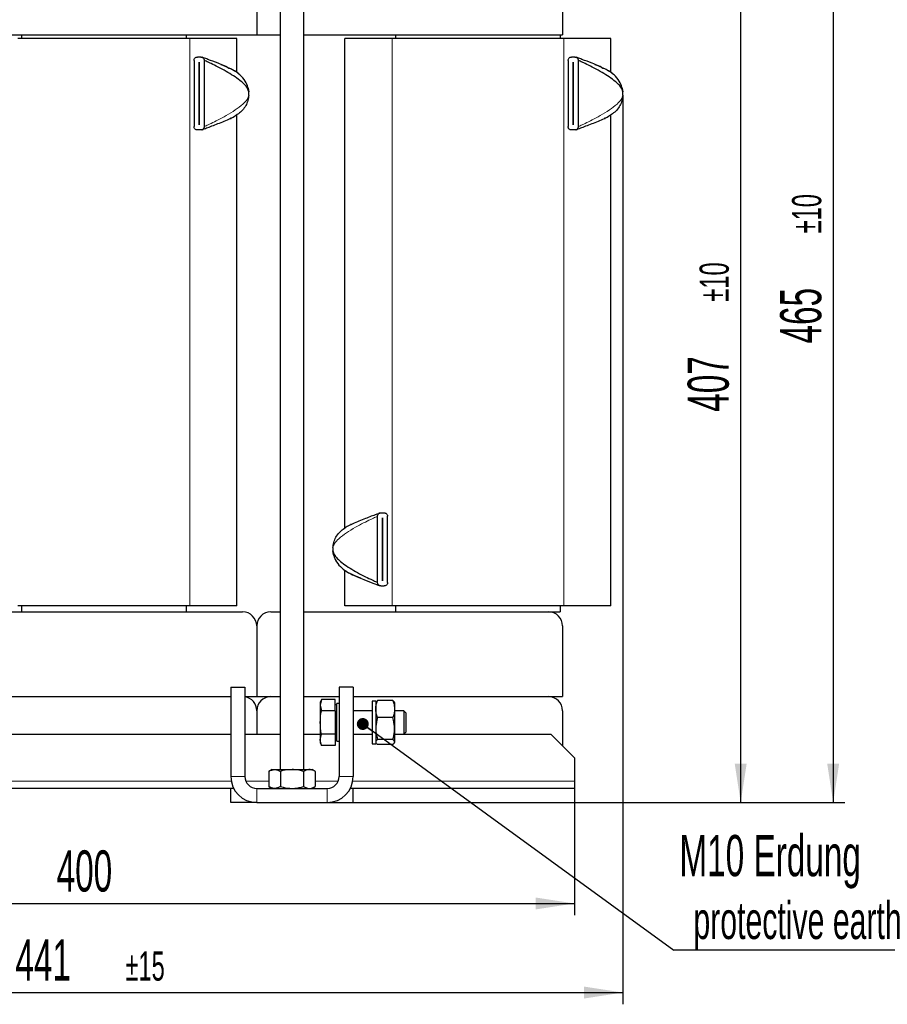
# Model space of a CAD drawing. Header units: millimetres. Extents: x 5 to 418, y 2 to 292.
# Tile 4 of 20: x 81 to 155, y 160 to 244. Entities that reach past the tile are written whole.
import ezdxf

# ---------------------------------------------------------------- set-up
doc = ezdxf.new("R2010")
doc.units = ezdxf.units.MM
doc.layers.add('SLD-0', color=7, linetype='Continuous')
doc.styles.add('SLDTEXTSTYLE0', font='TXT', dxfattribs={"width": 0.605})
doc.dimstyles.new('SLDDIMSTYLE0', dxfattribs={"dimtxt": 3.5, "dimasz": 3.302, "dimexe": 0, "dimexo": 0.0625, "dimgap": 0.875, "dimtad": 1, "dimdec": 0, "dimlfac": 5, "dimrnd": 1e-09, "dimzin": 12, "dimdsep": 46, "dimtxsty": 'SLDTEXTSTYLE0', "dimsah": 1, "dimcen": 0.09, "dimadec": 0, "dimazin": 3, "dimtol": 1, "dimtp": 10, "dimtm": 10, "dimtfac": 1, "dimtdec": 0, "dimtofl": 0, "dimtmove": 0, "dimatfit": 3, "dimfxl": 1, "dimfrac": 2, "dimtolj": 1, "dimarcsym": 0})
doc.dimstyles.new('SLDDIMSTYLE1', dxfattribs={"dimtxt": 3.5, "dimasz": 3.302, "dimexe": 0, "dimexo": 0.0625, "dimgap": 0.875, "dimtad": 1, "dimlfac": 5, "dimrnd": 1e-09, "dimzin": 12, "dimdsep": 46, "dimtxsty": 'SLDTEXTSTYLE0', "dimsah": 1, "dimcen": 0.09, "dimadec": 0, "dimazin": 3, "dimtfac": 1, "dimtofl": 0, "dimtmove": 0, "dimatfit": 3, "dimfxl": 1, "dimfrac": 2, "dimtolj": 1, "dimtzin": 12, "dimarcsym": 0})
doc.dimstyles.new('SLDDIMSTYLE2', dxfattribs={"dimtxt": 3.5, "dimasz": 3.302, "dimexe": 0, "dimexo": 0.0625, "dimgap": 0.875, "dimtad": 1, "dimdec": 0, "dimlfac": 5, "dimrnd": 1e-09, "dimzin": 12, "dimdsep": 46, "dimtxsty": 'SLDTEXTSTYLE0', "dimsah": 1, "dimcen": 0.09, "dimadec": 0, "dimazin": 3, "dimtol": 1, "dimtp": 15, "dimtm": 15, "dimtfac": 1, "dimtdec": 0, "dimtofl": 0, "dimtmove": 0, "dimatfit": 3, "dimfxl": 1, "dimfrac": 2, "dimtolj": 1, "dimarcsym": 0})
doc.dimstyles.new('SLDDIMSTYLE3', dxfattribs={"dimtxt": 0.18, "dimasz": 1.016, "dimexe": 0, "dimexo": 0.0625, "dimgap": 0, "dimtad": 0, "dimtih": 1, "dimtoh": 1, "dimdec": 0, "dimrnd": 1e-09, "dimzin": 0, "dimdsep": 46, "dimtxsty": 'Standard', "dimblk1": 'DOT', "dimblk2": 'DOT', "dimsah": 1, "dimcen": 0.09, "dimadec": 0, "dimazin": 0, "dimtfac": 1.016, "dimtdec": 0, "dimtofl": 0, "dimtmove": 0, "dimatfit": 3, "dimldrblk": 'DOT', "dimfxl": 1, "dimfrac": 2, "dimtolj": 1, "dimtzin": 0, "dimarcsym": 0})

# ---------------------------------------------------------------- blocks, each defined once
blk = doc.blocks.new('_D')
at = {"layer": 'SLD-0'}
for p, q in [((103.905, 270.476), (150.913, 270.476)), ((149.913, 270.476), (149.913, 177.436)), ((106.91, 177.436), (150.913, 177.436))]:
    blk.add_line(p, q, dxfattribs=at)
for points in [[(149.913, 270.476), (149.405, 267.174), (150.421, 267.174)], [(149.913, 177.436), (150.421, 180.738), (149.405, 180.738)]]:
    blk.add_solid(points, dxfattribs=at)
at = {"layer": 'SLD-0', "attachment_point": 1, "rotation": 90, "style": 'SLDTEXTSTYLE0'}
for s, insert, char_height in [('±10', (146.416, 225.799), 2.485), ('465', (145.401, 216.441), 3.5)]:
    blk.add_mtext(s, dxfattribs=dict(at, insert=insert, char_height=char_height))
blk = doc.blocks.new('_D_1')
at = {"layer": 'SLD-0'}
for p, q in [((109.11, 258.876), (143.051, 258.876)), ((142.051, 177.436), (142.051, 258.876)), ((109.11, 177.436), (143.051, 177.436))]:
    blk.add_line(p, q, dxfattribs=at)
for points in [[(142.051, 258.876), (141.543, 255.574), (142.559, 255.574)], [(142.051, 177.436), (142.559, 180.738), (141.543, 180.738)]]:
    blk.add_solid(points, dxfattribs=at)
at = {"layer": 'SLD-0', "attachment_point": 1, "rotation": 90, "style": 'SLDTEXTSTYLE0'}
for s, insert, char_height in [('±10', (138.554, 219.999), 2.485), ('407', (137.539, 210.641), 3.5)]:
    blk.add_mtext(s, dxfattribs=dict(at, insert=insert, char_height=char_height))
blk = doc.blocks.new('_D_2')
at = {"layer": 'SLD-0'}
for p, q in [((47.91, 178.636), (47.91, 167.856)), ((127.91, 178.636), (127.91, 167.856)), ((47.91, 168.856), (127.91, 168.856))]:
    blk.add_line(p, q, dxfattribs=at)
for points in [[(47.91, 168.856), (51.212, 168.348), (51.212, 169.364)], [(127.91, 168.856), (124.608, 169.364), (124.608, 168.348)]]:
    blk.add_solid(points, dxfattribs=at)
at = {"layer": 'SLD-0', "insert": (83.9, 173.367), "char_height": 3.5, "attachment_point": 1, "style": 'SLDTEXTSTYLE0'}
blk.add_mtext('400', dxfattribs=at)
blk = doc.blocks.new('_D_3')
at = {"layer": 'SLD-0', "color": 7}
for p, q in [((132.036, 237.551), (132.036, 160.287)), ((43.784, 199.081), (43.784, 160.287)), ((43.784, 161.287), (132.036, 161.287))]:
    blk.add_line(p, q, dxfattribs=at)
for points in [[(43.784, 161.287), (47.086, 160.779), (47.086, 161.795)], [(132.036, 161.287), (128.734, 161.795), (128.734, 160.779)]]:
    blk.add_solid(points, dxfattribs=at)
at = {"layer": 'SLD-0', "color": 7, "attachment_point": 1, "style": 'SLDTEXTSTYLE0'}
for s, insert, char_height in [('441', (80.396, 165.799), 3.5), ('±15', (89.754, 164.784), 2.485)]:
    blk.add_mtext(s, dxfattribs=dict(at, insert=insert, char_height=char_height))
blk = doc.blocks.new('SW_NOTE_0')
at = {"layer": 'SLD-0', "color": 0}
blk.add_line((30.237, 0), (0, 0), dxfattribs=at)
at = {"layer": 'SLD-0', "color": 0, "attachment_point": 1, "style": 'SLDTEXTSTYLE0'}
for s, insert, char_height in [('M10 Erdung', (0.476, 9.784), 3.5), ('protective earth', (1.667, 4.119), 3.175)]:
    blk.add_mtext(s, dxfattribs=dict(at, insert=insert, char_height=char_height))
blk = doc.blocks.new('_Dot')
at = {"color": 0, "linetype": 'ByBlock', "lineweight": -2}
blk.add_line((-0.5, 0), (-1, 0), dxfattribs=at)
at = {"color": 0, "linetype": 'ByBlock', "const_width": 0.5}
blk.add_lwpolyline([(-0.25, 0, 1), (0.25, 0, 1)], format="xyb", close=True, dxfattribs=at)

msp = doc.modelspace()

# ---------------------------------------------------------------- linework, layer by layer
at = {"color": 7, "linetype": 'Continuous', "lineweight": 25}
for p, q in [((102.9101, 252.4756), (102.9101, 180.2356)), ((104.9101, 180.2356), (104.9101, 252.4756)), ((100.9101, 248.6756), (100.9101, 242.6756)), ((126.9101, 248.6756), (126.9101, 242.6756)), ((74.9101, 242.6756), (100.9101, 242.6756)), ((80.9101, 242.6756), (80.9101, 242.3556)), ((94.9101, 242.6756), (94.9101, 242.3556)), ((100.9101, 242.6756), (102.9101, 242.6756)), ((104.9101, 242.6756), (126.9101, 242.6756)), ((112.7101, 242.6756), (112.7101, 242.3556)), ((126.7101, 242.6756), (126.7101, 242.3556)), ((95.2101, 242.3556), (80.6101, 242.3556)), ((99.2101, 242.3556), (95.2101, 242.3556)), ((99.2101, 239.5007), (99.2101, 242.3556)), ((108.4101, 200.7911), (108.4101, 242.3556)), ((112.4101, 242.3556), (108.4101, 242.3556)), ((127.0101, 242.3556), (112.4101, 242.3556)), ((131.0101, 242.3556), (127.0101, 242.3556)), ((131.0101, 239.5007), (131.0101, 242.3556)), ((95.5801, 240.4978), (95.5801, 234.8711)), ((96.1535, 240.7845), (95.8668, 240.7845)), ((96.0091, 240.3545), (96.0111, 240.3545)), ((96.0091, 235.0145), (96.0091, 240.3545)), ((96.0111, 240.3545), (96.0111, 235.0145)), ((96.4401, 240.4978), (96.4401, 234.8711)), ((127.3801, 240.4978), (127.3801, 234.8711)), ((127.9535, 240.7845), (127.6668, 240.7845)), ((127.8091, 240.3545), (127.8111, 240.3545)), ((127.8091, 235.0145), (127.8091, 240.3545)), ((127.8111, 240.3545), (127.8111, 235.0145)), ((128.2401, 240.4978), (128.2401, 234.8711)), ((99.2082, 239.5016), (99.2566, 239.4796)), ((99.2566, 239.4796), (99.3621, 239.4077)), ((131.0082, 239.5016), (131.0566, 239.4796)), ((131.0566, 239.4796), (131.1621, 239.4077)), ((100.1844, 238.1137), (100.2359, 237.8182)), ((131.9844, 238.1137), (132.0359, 237.8182)), ((99.3621, 235.9613), (99.2566, 235.8893)), ((131.1621, 235.9613), (131.0566, 235.8893)), ((99.2566, 235.8893), (99.1651, 235.8478)), ((99.2101, 194.1556), (99.2101, 235.8411)), ((131.0566, 235.8893), (130.9651, 235.8478)), ((131.0101, 194.1556), (131.0101, 235.8411)), ((96.1535, 234.5845), (95.8668, 234.5845)), ((96.0111, 235.0145), (96.0091, 235.0145)), ((127.9535, 234.5845), (127.6668, 234.5845)), ((127.8111, 235.0145), (127.8091, 235.0145)), ((111.1801, 196.1344), (111.1801, 201.761)), ((111.4668, 202.0477), (111.7535, 202.0477)), ((112.0401, 196.1344), (112.0401, 201.761)), ((111.6091, 201.6177), (111.6111, 201.6177)), ((111.6091, 196.2777), (111.6091, 201.6177)), ((111.6111, 201.6177), (111.6111, 196.2777)), ((108.2581, 200.6709), (108.3636, 200.7428)), ((108.3636, 200.7428), (108.4551, 200.7844)), ((107.4359, 198.5185), (107.3843, 198.8139)), ((108.3636, 197.1526), (108.2581, 197.2245)), ((108.5142, 197.0842), (108.3636, 197.1526)), ((108.4101, 194.1556), (108.4101, 197.1315)), ((111.4668, 195.8477), (111.7535, 195.8477)), ((111.6111, 196.2777), (111.6091, 196.2777)), ((95.2101, 194.1556), (80.6101, 194.1556)), ((80.9101, 194.1556), (80.9101, 193.6356)), ((94.9101, 194.1556), (94.9101, 193.6356)), ((99.2101, 194.1556), (95.2101, 194.1556)), ((112.4101, 194.1556), (108.4101, 194.1556)), ((127.0101, 194.1556), (112.4101, 194.1556)), ((112.7101, 194.1556), (112.7101, 193.6356)), ((126.7101, 194.1556), (126.7101, 193.6356)), ((131.0101, 194.1556), (127.0101, 194.1556)), ((76.1101, 193.6356), (99.7101, 193.6356)), ((102.1101, 193.6356), (102.9101, 193.6356)), ((104.9101, 193.6356), (125.7101, 193.6356)), ((125.7101, 193.6356), (126.7101, 193.6356)), ((100.9101, 192.4356), (100.9101, 186.4356)), ((126.9101, 192.4356), (126.9101, 186.4356)), ((98.7101, 187.2356), (99.9101, 187.2356)), ((98.7101, 187.2356), (98.7101, 179.6356)), ((99.9101, 187.2356), (99.9101, 179.6356)), ((109.1101, 187.2356), (107.9101, 187.2356)), ((107.9101, 187.2356), (107.9101, 179.6356)), ((109.1101, 187.2356), (109.1101, 179.6356)), ((77.1101, 186.4356), (98.7101, 186.4356)), ((99.9101, 186.4356), (102.9101, 186.4356)), ((102.1101, 186.4356), (102.9101, 186.4356)), ((104.9101, 186.4356), (107.9101, 186.4356)), ((106.4059, 186.1986), (106.3101, 185.9356)), ((106.4059, 186.1986), (106.3101, 185.7079)), ((106.3101, 185.9356), (106.3101, 185.7079)), ((107.5901, 186.1986), (106.4059, 186.1986)), ((107.5901, 185.2171), (107.5901, 186.1986)), ((107.7101, 185.6986), (107.5901, 185.7679)), ((107.9101, 185.8356), (107.7101, 185.8356)), ((107.7101, 182.6356), (107.7101, 185.8356)), ((109.1101, 186.4356), (126.9101, 186.4356)), ((109.1101, 186.4356), (125.7101, 186.4356)), ((111.0301, 186.0356), (110.7101, 186.0356)), ((110.7101, 186.0356), (110.7101, 184.0649)), ((111.0301, 186.0356), (111.0301, 184.0649)), ((111.0542, 185.9774), (111.0301, 185.9356)), ((112.4783, 186.1032), (111.182, 186.1032)), ((112.6301, 185.9356), (112.6059, 185.9775)), ((112.6301, 185.9356), (112.6301, 185.3745)), ((100.9101, 185.2356), (100.9101, 183.2356)), ((106.3101, 185.7079), (106.3101, 184.2356)), ((106.3101, 185.7079), (106.4059, 185.2171)), ((107.5901, 185.2171), (106.4059, 185.2171)), ((107.5901, 185.2171), (107.5901, 183.2541)), ((110.7101, 185.2356), (109.1101, 185.2356)), ((112.6301, 185.3745), (112.6301, 183.712)), ((113.4061, 185.2356), (112.6301, 185.2356)), ((113.5901, 185.0516), (113.4061, 185.2356)), ((113.4061, 185.2356), (113.4061, 183.2356)), ((113.5901, 185.0516), (113.5901, 183.4196)), ((126.9101, 185.2356), (126.9101, 182.2356)), ((106.3101, 184.2356), (106.3101, 182.7634)), ((112.4783, 184.6458), (111.182, 184.6458)), ((106.3101, 182.7634), (106.4059, 183.2541)), ((107.5901, 183.2541), (106.4059, 183.2541)), ((107.5901, 183.2541), (107.5901, 182.2726)), ((110.7101, 184.0649), (110.7101, 182.4356)), ((111.0301, 184.0649), (111.0301, 182.4356)), ((112.6301, 183.712), (112.6301, 182.5732)), ((113.4061, 183.2356), (113.5901, 183.4196)), ((77.1101, 183.2356), (98.7101, 183.2356)), ((99.9101, 183.2356), (102.9101, 183.2356)), ((104.9101, 183.2356), (106.3101, 183.2356)), ((106.4059, 182.2726), (106.3101, 182.7634)), ((106.3101, 182.7634), (106.3101, 182.5356)), ((106.3101, 182.5356), (106.4059, 182.2726)), ((107.5901, 182.7033), (107.7101, 182.7726)), ((107.7101, 182.6356), (107.9101, 182.6356)), ((109.1101, 183.2356), (110.7101, 183.2356)), ((109.1101, 183.2356), (110.7101, 183.2356)), ((110.7101, 182.4356), (111.0301, 182.4356)), ((111.0301, 182.5356), (111.0542, 182.4939)), ((112.4783, 182.7782), (111.182, 182.7782)), ((112.6059, 182.4937), (112.6301, 182.5356)), ((112.6301, 183.2356), (113.4061, 183.2356)), ((112.6301, 183.2356), (125.9101, 183.2356)), ((112.6301, 182.5732), (112.6301, 182.5356)), ((127.9101, 181.2356), (125.9101, 183.2356)), ((107.5901, 182.2726), (106.4059, 182.2726)), ((112.4783, 182.3681), (111.182, 182.3681)), ((127.9101, 181.2356), (127.9101, 179.2356)), ((102.2101, 180.2356), (101.9471, 180.0838)), ((101.9471, 180.0838), (101.9471, 178.7875)), ((102.2101, 180.2356), (102.4379, 180.2356)), ((102.4379, 180.2356), (103.9101, 180.2356)), ((102.9286, 180.0838), (102.9286, 178.7875)), ((103.9101, 180.2356), (105.3824, 180.2356)), ((104.8916, 180.0838), (104.8916, 178.7875)), ((105.3824, 180.2356), (105.6101, 180.2356)), ((105.8731, 180.0838), (105.6101, 180.2356)), ((105.8731, 180.0838), (105.8731, 178.7875)), ((127.9101, 179.2356), (127.9101, 178.6356)), ((98.9505, 178.6356), (76.8697, 178.6356)), ((98.7101, 177.4356), (98.7101, 178.6356)), ((100.9101, 178.6356), (106.9101, 178.6356)), ((101.9471, 178.7875), (102.2101, 178.6356)), ((105.6101, 178.6356), (105.8731, 178.7875)), ((127.9101, 178.6356), (108.8697, 178.6356)), ((109.1101, 177.4356), (109.1101, 178.6356)), ((100.9101, 177.4356), (98.7101, 177.4356)), ((100.9101, 177.4356), (106.9101, 177.4356)), ((106.9101, 177.4356), (109.1101, 177.4356))]:
    msp.add_line(p, q, dxfattribs=at)
at = {"color": 7, "linetype": 'Continuous', "lineweight": 18}
for p, q in [((95.2101, 194.1556), (95.2101, 242.3556)), ((112.4101, 194.1556), (112.4101, 242.3556)), ((127.0101, 194.1556), (127.0101, 242.3556)), ((99.0748, 239.583), (99.3621, 239.4077)), ((130.8748, 239.583), (131.1621, 239.4077)), ((99.1983, 235.8613), (99.3621, 235.9613)), ((130.9983, 235.8613), (131.1621, 235.9613)), ((98.7101, 235.6412), (98.7101, 235.5132)), ((130.5101, 235.6412), (130.5101, 235.5132)), ((108.9101, 200.991), (108.9101, 201.119)), ((108.422, 200.7708), (108.2581, 200.6709)), ((108.5455, 197.0492), (108.2581, 197.2245)), ((77.0735, 179.2356), (98.7468, 179.2356)), ((99.9101, 179.6356), (98.7101, 179.6356)), ((99.9936, 179.2356), (101.9471, 179.2356)), ((105.8731, 179.2356), (107.8266, 179.2356)), ((107.9101, 179.6356), (109.1101, 179.6356)), ((109.0735, 179.2356), (127.9101, 179.2356)), ((100.9101, 178.6356), (100.9101, 177.4356)), ((106.9101, 178.6356), (106.9101, 177.4356))]:
    msp.add_line(p, q, dxfattribs=at)
at = {"color": 7, "linetype": 'Continuous', "lineweight": 25}
for centre, radius, start, end in [((98.1101, 237.6845), 2.13, 356.4, 3.6), ((129.9101, 237.6845), 2.13, 356.4, 3.6), ((109.5101, 198.9477), 2.13, 176.4, 183.6), ((99.7101, 192.4356), 1.2, 0, 90), ((102.1101, 192.4356), 1.2, 90, 180), ((125.7101, 192.4356), 1.2, 0, 90), ((99.7101, 185.2356), 1.2, 0, 80.405932), ((102.1101, 185.2356), 1.2, 90, 180), ((125.7101, 185.2356), 1.2, 0, 90), ((100.9101, 179.6356), 2.2, 180, 270), ((100.9101, 179.6356), 1, 180, 270), ((106.9101, 179.6356), 2.2, 270, 0), ((106.9101, 179.6356), 1, 270, 0)]:
    msp.add_arc(centre, radius, start, end, dxfattribs=at)
for points, knots in [([(95.5801, 240.4978), (95.585, 240.5378), (95.5945, 240.6166), (95.6618, 240.7072), (95.7475, 240.7638), (95.8179, 240.7831), (95.8582, 240.7842), (95.8668, 240.7845)], [0, 0, 0, 0, 0.28972657, 0.57016437, 0.75890001, 0.94889426, 1, 1, 1, 1]), ([(96.1535, 240.7845), (96.1809, 240.7821), (96.2355, 240.7775), (96.3092, 240.7425), (96.373, 240.6888), (96.4228, 240.6111), (96.4394, 240.5426), (96.44, 240.5027), (96.4401, 240.4978)], [0, 0, 0, 0, 0.16254147, 0.32450404, 0.49984471, 0.71179528, 0.96472267, 1, 1, 1, 1]), ([(96.3384, 240.7367), (96.319, 240.7435), (96.2854, 240.7554), (96.2558, 240.7658), (96.2431, 240.7702), (96.2423, 240.7705), (96.242, 240.7706)], [0, 0, 0, 0, 0.4477361, 0.7756146, 0.9057311, 1, 1, 1, 1]), ([(100.1993, 238.0988), (100.1462, 238.2655), (100.0245, 238.6478), (99.6294, 239.1541), (99.1518, 239.5366), (98.4638, 239.9058), (97.7054, 240.2212), (96.9221, 240.5261), (96.4834, 240.6855), (96.3578, 240.7298), (96.3384, 240.7367)], [0, 0, 0, 0, 0.10112495, 0.23189269, 0.35101804, 0.44363834, 0.69857616, 0.89766263, 0.98417584, 1, 1, 1, 1]), ([(100.2359, 237.8182), (100.2079, 237.9249), (100.1464, 238.1589), (99.8543, 238.4839), (99.4492, 238.8371), (98.9226, 239.2009), (98.2978, 239.5762), (97.658, 239.9199), (97.1432, 240.1746), (96.8007, 240.3356), (96.6182, 240.419), (96.5032, 240.4703), (96.4536, 240.492), (96.4416, 240.4972), (96.4406, 240.4976), (96.4401, 240.4978)], [0, 0, 0, 0, 0.07802303, 0.17112385, 0.27880075, 0.41866542, 0.56372933, 0.72172445, 0.85718861, 0.91147459, 0.95420524, 0.98370015, 0.99421018, 0.99731058, 1, 1, 1, 1]), ([(97.8471, 240.1509), (97.9044, 240.1281), (98.1394, 240.0344), (98.5284, 239.8592), (98.8876, 239.6988), (99.0532, 239.5963), (99.0748, 239.583)], [0, 0, 0, 0, 0.1361734, 0.5593368, 0.9425806, 1, 1, 1, 1]), ([(127.3801, 240.4978), (127.385, 240.5378), (127.3945, 240.6166), (127.4618, 240.7072), (127.5475, 240.7638), (127.6179, 240.7831), (127.6582, 240.7842), (127.6668, 240.7845)], [0, 0, 0, 0, 0.28972657, 0.57016437, 0.75890001, 0.94889426, 1, 1, 1, 1]), ([(127.9535, 240.7845), (127.9809, 240.7821), (128.0355, 240.7775), (128.1092, 240.7425), (128.173, 240.6888), (128.2228, 240.6111), (128.2394, 240.5426), (128.24, 240.5027), (128.2401, 240.4978)], [0, 0, 0, 0, 0.16254147, 0.32450404, 0.49984471, 0.71179528, 0.96472267, 1, 1, 1, 1]), ([(128.1384, 240.7367), (128.119, 240.7435), (128.0854, 240.7554), (128.0558, 240.7658), (128.0431, 240.7702), (128.0423, 240.7705), (128.042, 240.7706)], [0, 0, 0, 0, 0.44773606, 0.77561462, 0.90573114, 1, 1, 1, 1]), ([(131.9993, 238.0988), (131.9462, 238.2655), (131.8245, 238.6478), (131.4294, 239.1541), (130.9518, 239.5366), (130.2638, 239.9058), (129.5054, 240.2212), (128.7221, 240.5261), (128.2834, 240.6855), (128.1578, 240.7298), (128.1384, 240.7367)], [0, 0, 0, 0, 0.1011249, 0.2318927, 0.351018, 0.4436383, 0.6985762, 0.8976626, 0.9841758, 1, 1, 1, 1]), ([(132.0359, 237.8182), (132.0079, 237.9249), (131.9464, 238.1589), (131.6543, 238.4839), (131.2492, 238.8371), (130.7226, 239.2009), (130.0978, 239.5762), (129.458, 239.9199), (128.9432, 240.1746), (128.6007, 240.3356), (128.4182, 240.419), (128.3032, 240.4703), (128.2536, 240.492), (128.2416, 240.4972), (128.2406, 240.4976), (128.2401, 240.4978)], [0, 0, 0, 0, 0.078023, 0.1711239, 0.2788008, 0.4186654, 0.5637293, 0.7217244, 0.8571886, 0.9114746, 0.9542052, 0.9837001, 0.9942102, 0.9973106, 1, 1, 1, 1]), ([(129.6471, 240.1509), (129.7044, 240.1281), (129.9394, 240.0344), (130.3284, 239.8592), (130.6876, 239.6988), (130.8532, 239.5963), (130.8748, 239.583)], [0, 0, 0, 0, 0.1361734, 0.5593368, 0.9425806, 1, 1, 1, 1]), ([(99.113, 239.5639), (99.1122, 239.5647), (99.1103, 239.5665), (99.089, 239.5789), (99.0761, 239.5863)], [0, 0, 0, 0, 0.3985266, 1, 1, 1, 1]), ([(130.913, 239.5639), (130.9122, 239.5647), (130.9103, 239.5665), (130.889, 239.5789), (130.8761, 239.5863)], [0, 0, 0, 0, 0.3985266, 1, 1, 1, 1]), ([(96.3112, 234.6391), (96.3899, 234.6667), (96.6007, 234.7407), (96.997, 234.8852), (97.4885, 235.0718), (98.0173, 235.283), (98.5295, 235.5081), (98.9307, 235.6931), (99.1361, 235.8222), (99.1983, 235.8613)], [0, 0, 0, 0, 0.0866679, 0.2320745, 0.4033201, 0.586122, 0.7661429, 0.9291813, 1, 1, 1, 1]), ([(128.1112, 234.6391), (128.1899, 234.6667), (128.4007, 234.7407), (128.797, 234.8852), (129.2885, 235.0718), (129.8173, 235.283), (130.3295, 235.5081), (130.7307, 235.6931), (130.9361, 235.8222), (130.9983, 235.8613)], [0, 0, 0, 0, 0.0866679, 0.2320745, 0.4033201, 0.586122, 0.7661429, 0.9291813, 1, 1, 1, 1]), ([(95.8668, 234.5845), (95.8394, 234.5868), (95.7847, 234.5914), (95.7111, 234.6265), (95.6473, 234.6801), (95.5975, 234.7579), (95.5809, 234.8263), (95.5802, 234.8663), (95.5801, 234.8711)], [0, 0, 0, 0, 0.1625415, 0.324504, 0.4998447, 0.7117953, 0.9647227, 1, 1, 1, 1]), ([(96.4401, 234.8711), (96.4353, 234.8311), (96.4258, 234.7523), (96.3584, 234.6617), (96.2727, 234.6052), (96.2024, 234.5858), (96.162, 234.5847), (96.1535, 234.5845)], [0, 0, 0, 0, 0.2897266, 0.5701644, 0.7589, 0.9488943, 1, 1, 1, 1]), ([(96.2418, 234.5985), (96.2419, 234.5985), (96.2421, 234.5986), (96.2483, 234.6008), (96.2787, 234.6113), (96.3224, 234.6268), (96.3568, 234.639)], [0, 0, 0, 0, 0.0537089, 0.130512, 0.3165127, 1, 1, 1, 1]), ([(127.6668, 234.5845), (127.6394, 234.5868), (127.5847, 234.5914), (127.5111, 234.6265), (127.4473, 234.6801), (127.3975, 234.7579), (127.3809, 234.8263), (127.3802, 234.8663), (127.3801, 234.8711)], [0, 0, 0, 0, 0.1625415, 0.324504, 0.4998447, 0.7117953, 0.9647227, 1, 1, 1, 1]), ([(128.2401, 234.8711), (128.2353, 234.8311), (128.2258, 234.7523), (128.1584, 234.6617), (128.0727, 234.6052), (128.0024, 234.5858), (127.962, 234.5847), (127.9535, 234.5845)], [0, 0, 0, 0, 0.2897266, 0.5701644, 0.7589, 0.9488943, 1, 1, 1, 1]), ([(128.0418, 234.5985), (128.0419, 234.5985), (128.0421, 234.5986), (128.0483, 234.6008), (128.0787, 234.6113), (128.1224, 234.6268), (128.1568, 234.639)], [0, 0, 0, 0, 0.0537089, 0.130512, 0.3165127, 1, 1, 1, 1]), ([(111.309, 201.9931), (111.2303, 201.9655), (111.0196, 201.8914), (110.6233, 201.747), (110.1318, 201.5603), (109.603, 201.3492), (109.0908, 201.1241), (108.6896, 200.9391), (108.4842, 200.81), (108.422, 200.7708)], [0, 0, 0, 0, 0.0866679, 0.2320745, 0.4033201, 0.586122, 0.7661429, 0.9291813, 1, 1, 1, 1]), ([(111.1801, 201.761), (111.1838, 201.7957), (111.1911, 201.8652), (111.2483, 201.9561), (111.3308, 202.0202), (111.4098, 202.0455), (111.4547, 202.0472), (111.4668, 202.0477)], [0, 0, 0, 0, 0.2404153, 0.4810817, 0.7126411, 0.9230503, 1, 1, 1, 1]), ([(111.3785, 202.0337), (111.3784, 202.0337), (111.3781, 202.0336), (111.372, 202.0314), (111.3416, 202.0208), (111.2978, 202.0054), (111.2635, 201.9932)], [0, 0, 0, 0, 0.0537089, 0.130512, 0.3165127, 1, 1, 1, 1]), ([(111.7535, 202.0477), (111.7834, 202.0449), (111.8434, 202.0394), (111.9239, 201.9969), (111.9887, 201.933), (112.032, 201.8513), (112.0375, 201.7905), (112.0401, 201.761)], [0, 0, 0, 0, 0.1905141, 0.380727, 0.5790142, 0.7955756, 1, 1, 1, 1]), ([(107.3843, 198.8139), (107.4124, 198.7073), (107.4738, 198.4732), (107.7659, 198.1482), (108.171, 197.7951), (108.6977, 197.4312), (109.3225, 197.056), (109.9622, 196.7123), (110.4771, 196.4576), (110.8195, 196.2966), (111.002, 196.2132), (111.1171, 196.1619), (111.1667, 196.1402), (111.1787, 196.135), (111.1797, 196.1346), (111.1801, 196.1344)], [0, 0, 0, 0, 0.078023, 0.1711239, 0.2788008, 0.4186654, 0.5637293, 0.7217244, 0.8571886, 0.9114746, 0.9542052, 0.9837001, 0.9942102, 0.9973106, 1, 1, 1, 1]), ([(107.421, 198.5334), (107.474, 198.3667), (107.5957, 197.9844), (107.9908, 197.478), (108.4684, 197.0955), (109.1565, 196.7264), (109.9149, 196.411), (110.6982, 196.1061), (111.1369, 195.9467), (111.2625, 195.9024), (111.2819, 195.8955)], [0, 0, 0, 0, 0.1011249, 0.2318927, 0.351018, 0.4436383, 0.6985762, 0.8976626, 0.9841758, 1, 1, 1, 1]), ([(108.5073, 197.0683), (108.508, 197.0675), (108.5099, 197.0657), (108.5313, 197.0533), (108.5441, 197.0458)], [0, 0, 0, 0, 0.3985266, 1, 1, 1, 1]), ([(109.7731, 196.4813), (109.7159, 196.5041), (109.4809, 196.5978), (109.0919, 196.773), (108.7327, 196.9334), (108.5671, 197.0358), (108.5455, 197.0492)], [0, 0, 0, 0, 0.1361734, 0.5593368, 0.9425806, 1, 1, 1, 1]), ([(111.4668, 195.8477), (111.4368, 195.8505), (111.3769, 195.856), (111.2963, 195.8985), (111.2315, 195.9624), (111.1883, 196.044), (111.1828, 196.1048), (111.1801, 196.1344)], [0, 0, 0, 0, 0.19051414, 0.38072695, 0.57901417, 0.79557555, 1, 1, 1, 1]), ([(111.2819, 195.8955), (111.3013, 195.8886), (111.3348, 195.8767), (111.3645, 195.8664), (111.3772, 195.862), (111.3779, 195.8617), (111.3783, 195.8616)], [0, 0, 0, 0, 0.44773606, 0.77561462, 0.90573114, 1, 1, 1, 1]), ([(112.0401, 196.1344), (112.0365, 196.0996), (112.0291, 196.0301), (111.9719, 195.9393), (111.8894, 195.8752), (111.8105, 195.8499), (111.7655, 195.8482), (111.7535, 195.8477)], [0, 0, 0, 0, 0.2404153, 0.4810817, 0.7126411, 0.9230503, 1, 1, 1, 1]), ([(111.0301, 185.3745), (111.0303, 185.3918), (111.0317, 185.5226), (111.0648, 185.7692), (111.1427, 185.9912), (111.182, 186.1032)], [0, 0, 0, 0, 0.070088, 0.5307834, 1, 1, 1, 1]), ([(111.06, 185.974), (111.0644, 185.9854), (111.0816, 186.0293), (111.1393, 186.0717), (111.182, 186.1032)], [0, 0, 0, 0, 0.2595451, 1, 1, 1, 1]), ([(112.4783, 186.1032), (112.5207, 185.9848), (112.6064, 185.746), (112.6222, 185.4991), (112.6301, 185.3745)], [0, 0, 0, 0, 0.495458, 1, 1, 1, 1]), ([(112.4783, 186.1032), (112.524, 186.07), (112.5825, 186.0275), (112.5968, 185.9836), (112.5999, 185.9741)], [0, 0, 0, 0, 0.78186184, 1, 1, 1, 1]), ([(106.3101, 184.2356), (106.3208, 184.4831), (106.3349, 184.8123), (106.3917, 185.1365), (106.4059, 185.2171)], [0, 0, 0, 0, 0.7514018, 1, 1, 1, 1]), ([(111.182, 184.6458), (111.1395, 184.7641), (111.0539, 185.003), (111.0381, 185.2499), (111.0301, 185.3745)], [0, 0, 0, 0, 0.495458, 1, 1, 1, 1]), ([(112.6301, 185.3745), (112.6299, 185.3572), (112.6286, 185.2264), (112.5954, 184.9798), (112.5176, 184.7578), (112.4783, 184.6458)], [0, 0, 0, 0, 0.070088, 0.5307834, 1, 1, 1, 1]), ([(106.4059, 183.2541), (106.4041, 183.2637), (106.3455, 183.5872), (106.3275, 183.9163), (106.3101, 184.2356)], [0, 0, 0, 0, 0.0295958, 1, 1, 1, 1]), ([(111.182, 184.6458), (111.1614, 184.5759), (111.0721, 184.2717), (111.0484, 183.9556), (111.0301, 183.712)], [0, 0, 0, 0, 0.2297082, 1, 1, 1, 1]), ([(112.6301, 183.712), (112.6119, 183.9556), (112.5882, 184.2717), (112.4988, 184.5759), (112.4783, 184.6458)], [0, 0, 0, 0, 0.7702918, 1, 1, 1, 1]), ([(111.0301, 183.712), (111.032, 183.6341), (111.0397, 183.3181), (111.1208, 183.0102), (111.182, 182.7782)], [0, 0, 0, 0, 0.2465794, 1, 1, 1, 1]), ([(112.4783, 182.7782), (112.5394, 183.0102), (112.6205, 183.3181), (112.6282, 183.6341), (112.6301, 183.712)], [0, 0, 0, 0, 0.7534206, 1, 1, 1, 1]), ([(111.182, 182.7782), (111.1395, 182.7449), (111.0539, 182.6777), (111.0381, 182.6082), (111.0301, 182.5732)], [0, 0, 0, 0, 0.49545796, 1, 1, 1, 1]), ([(111.0301, 182.5732), (111.0303, 182.5683), (111.0317, 182.5315), (111.0648, 182.4621), (111.1427, 182.3996), (111.182, 182.3681)], [0, 0, 0, 0, 0.070088, 0.5307834, 1, 1, 1, 1]), ([(112.6301, 182.5732), (112.6299, 182.578), (112.6286, 182.6148), (112.5954, 182.6842), (112.5176, 182.7467), (112.4783, 182.7782)], [0, 0, 0, 0, 0.070088, 0.5307834, 1, 1, 1, 1]), ([(112.4783, 182.3681), (112.5207, 182.4014), (112.6064, 182.4686), (112.6222, 182.5381), (112.6301, 182.5732)], [0, 0, 0, 0, 0.495458, 1, 1, 1, 1]), ([(101.9471, 180.0838), (102.0268, 180.1262), (102.1877, 180.2119), (102.354, 180.2277), (102.4379, 180.2356)], [0, 0, 0, 0, 0.49545796, 1, 1, 1, 1]), ([(102.4379, 180.2356), (102.4495, 180.2354), (102.5376, 180.2341), (102.7037, 180.2009), (102.8532, 180.1231), (102.9286, 180.0838)], [0, 0, 0, 0, 0.070088, 0.5307834, 1, 1, 1, 1]), ([(103.9101, 180.2356), (103.6541, 180.2174), (103.3218, 180.1937), (103.0021, 180.1043), (102.9286, 180.0838)], [0, 0, 0, 0, 0.7702918, 1, 1, 1, 1]), ([(104.8916, 180.0838), (104.6478, 180.1449), (104.3242, 180.226), (103.992, 180.2337), (103.9101, 180.2356)], [0, 0, 0, 0, 0.7534206, 1, 1, 1, 1]), ([(105.3824, 180.2356), (105.3707, 180.2354), (105.2827, 180.2341), (105.1166, 180.2009), (104.9671, 180.1231), (104.8916, 180.0838)], [0, 0, 0, 0, 0.07008803, 0.5307834, 1, 1, 1, 1]), ([(105.8731, 180.0838), (105.7934, 180.125), (105.6733, 180.1872), (105.5082, 180.2292), (105.4244, 180.2335), (105.3824, 180.2356)], [0, 0, 0, 0, 0.4952513, 0.7468182, 1, 1, 1, 1]), ([(102.4379, 178.6356), (102.4263, 178.6358), (102.3382, 178.6372), (102.1721, 178.6703), (102.0226, 178.7482), (101.9471, 178.7875)], [0, 0, 0, 0, 0.070088, 0.5307834, 1, 1, 1, 1]), ([(102.9286, 178.7875), (102.8489, 178.745), (102.6881, 178.6594), (102.5218, 178.6436), (102.4379, 178.6356)], [0, 0, 0, 0, 0.495458, 1, 1, 1, 1]), ([(102.9286, 178.7875), (103.0021, 178.7669), (103.3218, 178.6776), (103.6541, 178.6539), (103.9101, 178.6356)], [0, 0, 0, 0, 0.2297082, 1, 1, 1, 1]), ([(103.9101, 178.6356), (103.992, 178.6375), (104.3242, 178.6452), (104.6478, 178.7263), (104.8916, 178.7875)], [0, 0, 0, 0, 0.2465794, 1, 1, 1, 1]), ([(104.8916, 178.7875), (104.9713, 178.745), (105.1322, 178.6594), (105.2985, 178.6436), (105.3824, 178.6356)], [0, 0, 0, 0, 0.495458, 1, 1, 1, 1]), ([(105.3824, 178.6356), (105.394, 178.6358), (105.4821, 178.6372), (105.6482, 178.6703), (105.7977, 178.7482), (105.8731, 178.7875)], [0, 0, 0, 0, 0.07008803, 0.5307834, 1, 1, 1, 1])]:
    msp.add_open_spline(points, degree=3, knots=knots, dxfattribs=at)
at = {"color": 7, "linetype": 'Continuous', "lineweight": 18}
for points, knots in [([(96.4401, 234.8711), (96.4409, 234.8715), (96.4427, 234.8722), (96.457, 234.8785), (96.5054, 234.8996), (96.6185, 234.9501), (96.8006, 235.0333), (97.1433, 235.1944), (97.6582, 235.449), (98.354, 235.8235), (99.0794, 236.2621), (99.6798, 236.717), (100.1125, 237.1406), (100.1977, 237.4237), (100.2359, 237.5507)], [0, 0, 0, 0, 0.0034803, 0.007699, 0.0163154, 0.0458205, 0.0885659, 0.1428706, 0.2783815, 0.4364312, 0.6206197, 0.7921189, 0.9066886, 1, 1, 1, 1]), ([(128.2401, 234.8711), (128.2409, 234.8715), (128.2427, 234.8722), (128.257, 234.8785), (128.3054, 234.8996), (128.4185, 234.9501), (128.6006, 235.0333), (128.9433, 235.1944), (129.4582, 235.449), (130.154, 235.8235), (130.8794, 236.2621), (131.4798, 236.717), (131.9125, 237.1406), (131.9977, 237.4237), (132.0359, 237.5507)], [0, 0, 0, 0, 0.00348034, 0.00769901, 0.01631536, 0.04582046, 0.08856586, 0.14287059, 0.27838152, 0.43643119, 0.62061974, 0.79211891, 0.90668857, 1, 1, 1, 1]), ([(111.1801, 201.761), (111.1793, 201.7607), (111.1776, 201.7599), (111.1632, 201.7537), (111.1149, 201.7325), (111.0018, 201.6821), (110.8196, 201.5988), (110.477, 201.4377), (109.9621, 201.1832), (109.2663, 200.8086), (108.5409, 200.37), (107.9405, 199.9152), (107.5078, 199.4915), (107.4226, 199.2085), (107.3843, 199.0814)], [0, 0, 0, 0, 0.00348034, 0.00769901, 0.01631536, 0.04582046, 0.08856586, 0.14287059, 0.27838152, 0.43643119, 0.62061974, 0.79211891, 0.90668857, 1, 1, 1, 1])]:
    msp.add_open_spline(points, degree=3, knots=knots, dxfattribs=at)
at = {"color": 7, "linetype": 'Continuous', "lineweight": 25}
for points in [[(100.2359, 237.5507), (100.2163, 237.3954), (100.1769, 237.0849), (99.9898, 236.6511), (99.7238, 236.2607), (99.4827, 236.0611), (99.3621, 235.9613)], [(132.0359, 237.5507), (132.0163, 237.3954), (131.9769, 237.0849), (131.7898, 236.6511), (131.5238, 236.2607), (131.2827, 236.0611), (131.1621, 235.9613)], [(107.3843, 199.0814), (107.404, 199.2367), (107.4434, 199.5473), (107.6304, 199.9811), (107.8964, 200.3714), (108.1376, 200.5711), (108.2581, 200.6709)]]:
    msp.add_open_spline(points, degree=3, dxfattribs=at)

# ---------------------------------------------------------------- block references
at = {"layer": 'SLD-0', "color": 7}
msp.add_blockref('SW_NOTE_0', (136.3661, 164.8909), dxfattribs=at)

# ---------------------------------------------------------------- dimensions: what is measured, and where the dimension line sits
at = {"layer": 'SLD-0'}
for base, p1, p2, picture, middle in [((149.9126, 177.4356), (103.9047, 270.4756), (106.9101, 177.4356), '_D', (149.9126, 223.9556)), ((142.051, 258.8756), (109.1101, 177.4356), (109.1101, 258.8756), '_D_1', (142.051, 218.1556))]:
    dim = msp.add_linear_dim(base=base, p1=p1, p2=p2, angle=90, dimstyle='SLDDIMSTYLE0', dxfattribs=at)
    dim.commit()
    dim.dimension.update_dxf_attribs({"geometry": picture, "text_midpoint": middle, "dimtype": 160})
at = {"layer": 'SLD-0', "color": 7}
dim = msp.add_linear_dim(base=(132.0359, 161.2873), p1=(43.7843, 199.0814), p2=(132.0359, 237.5507), dimstyle='SLDDIMSTYLE2', dxfattribs=at)
dim.commit()
dim.dimension.update_dxf_attribs({"geometry": '_D_3', "text_midpoint": (87.9101, 161.2873), "dimtype": 160})
at = {"layer": 'SLD-0'}
dim = msp.add_linear_dim(base=(127.9101, 168.8557), p1=(47.9101, 178.6356), p2=(127.9101, 178.6356), dimstyle='SLDDIMSTYLE1', dxfattribs=at)
dim.commit()
dim.dimension.update_dxf_attribs({"geometry": '_D_2', "text_midpoint": (87.9101, 168.8557), "dimtype": 160})

# ---------------------------------------------------------------- leaders
at = {"layer": 'SLD-0', "color": 7}
msp.add_leader([(109.9263, 184.1073), (136.3661, 164.8909)], dimstyle='SLDDIMSTYLE3', dxfattribs=at)

doc.saveas('drawing.dxf')
